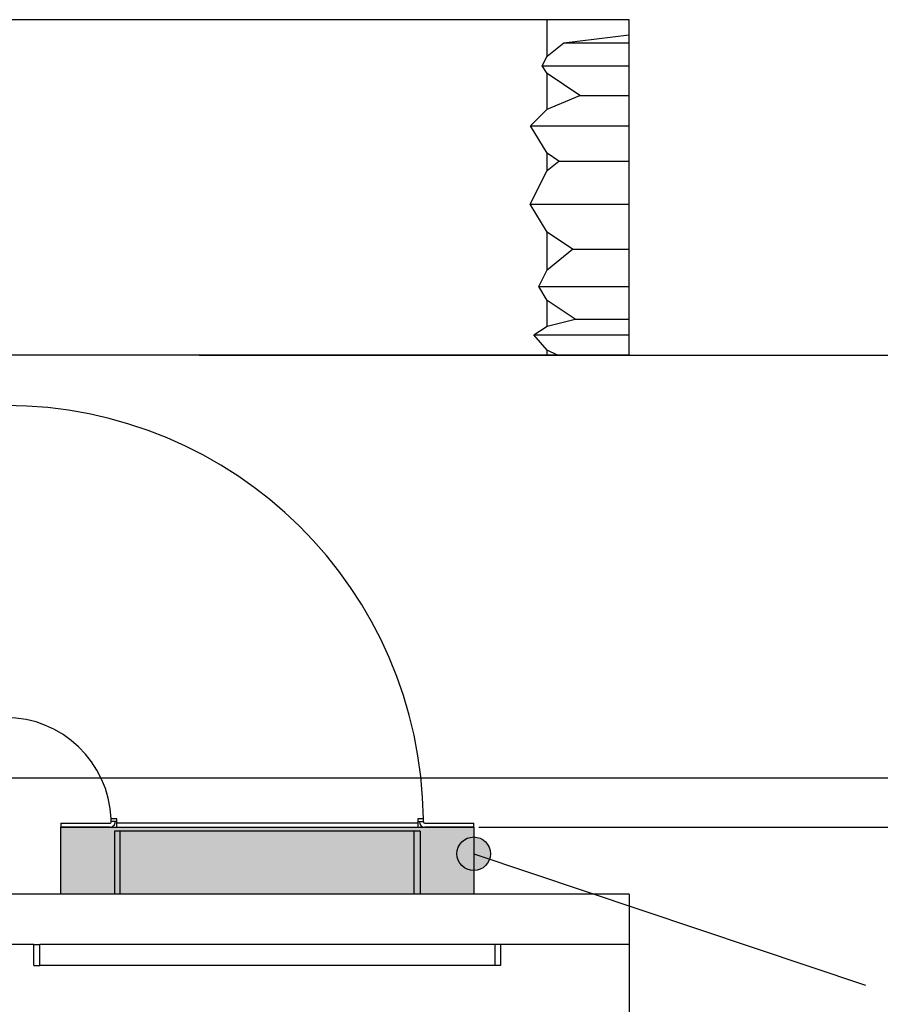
# Model space of a CAD drawing. Header units: inches. Extents: x -7205 to -1528, y -2875 to 5222.
# Tile 87 of 104: x -2274 to -2018, y 155 to 448. Entities that reach past the tile are written whole.
import ezdxf

# ---------------------------------------------------------------- set-up
doc = ezdxf.new("R2010")
doc.units = ezdxf.units.IN
doc.layers.add('1', color=7, linetype='Continuous')
doc.styles.add('CONVERTER_11', font='txt.shx', dxfattribs={"width": 0.9})
doc.dimstyles.new('ME10_DIM_25', dxfattribs={"dimtxt": 20, "dimasz": 40, "dimexe": 2, "dimexo": 1.5, "dimgap": 8, "dimtad": 1, "dimdec": 0, "dimdsep": 46, "dimtxsty": 'CONVERTER_11', "dimsah": 1, "dimcen": 0.09, "dimclrd": 2, "dimclre": 2, "dimclrt": 2, "dimadec": 0, "dimazin": 0, "dimtfac": 1, "dimtdec": 4, "dimtix": 1, "dimtofl": 0, "dimtmove": 0, "dimatfit": 0, "dimfxl": 1, "dimtolj": 1, "dimtzin": 0, "dimarcsym": 0})
doc.dimstyles.new('ME10_DIM_37', dxfattribs={"dimtxt": 20, "dimasz": 40, "dimexe": 2, "dimexo": 1.5, "dimgap": 8, "dimtad": 1, "dimdec": 0, "dimdsep": 46, "dimtxsty": 'CONVERTER_11', "dimsah": 1, "dimcen": 0.09, "dimclrd": 2, "dimclre": 2, "dimclrt": 2, "dimadec": 0, "dimazin": 0, "dimtfac": 1, "dimtdec": 4, "dimtix": 1, "dimtofl": 0, "dimtmove": 0, "dimatfit": 0, "dimfxl": 1, "dimtolj": 1, "dimtzin": 0, "dimarcsym": 0})
doc.dimstyles.new('ME10_DIM_38', dxfattribs={"dimtxt": 20, "dimasz": 40, "dimexe": 2, "dimexo": 1.5, "dimgap": 8, "dimtad": 1, "dimdec": 0, "dimdsep": 46, "dimtxsty": 'CONVERTER_11', "dimsah": 1, "dimcen": 0.09, "dimclrd": 2, "dimclre": 2, "dimclrt": 2, "dimadec": 0, "dimazin": 0, "dimtfac": 1, "dimtdec": 4, "dimtix": 1, "dimtofl": 0, "dimtmove": 0, "dimatfit": 0, "dimfxl": 1, "dimtolj": 1, "dimtzin": 0, "dimarcsym": 0})
doc.dimstyles.get("Standard").update_dxf_attribs({"dimtxt": 0.18, "dimasz": 0.18, "dimexe": 0.18, "dimexo": 0.0625, "dimgap": 0.09, "dimtad": 0, "dimtih": 1, "dimtoh": 1, "dimdec": 4, "dimzin": 0, "dimdsep": 46, "dimtxsty": 'Standard', "dimcen": 0.09, "dimadec": 0, "dimazin": 0, "dimtfac": 1, "dimtdec": 4, "dimtofl": 0, "dimtmove": 0, "dimatfit": 3, "dimfxl": 1, "dimtolj": 1, "dimtzin": 0, "dimarcsym": 0})

# ---------------------------------------------------------------- blocks, each defined once
blk = doc.blocks.new('*D62')
at = {"layer": '1', "color": 2, "lineweight": -2, "transparency": 16777216}
for p, q in [((-2220.85, 348.4), (-1965.02, 348.4)), ((-2286.1, 222.4), (-1965.02, 222.4))]:
    blk.add_line(p, q, dxfattribs=at)
at = {"layer": 'Defpoints', "color": 0, "transparency": 16777216}
for p in [(-2222.35, 348.4), (-2287.6, 222.4), (-1967.02, 222.4)]:
    blk.add_point(p, dxfattribs=at)
at = {"layer": '1', "color": 2, "transparency": 16777216, "insert": (-1967.02, 285.4), "char_height": 20, "attachment_point": 5, "rotation": 90, "style": 'CONVERTER_11'}
blk.add_mtext('\\A1;126', dxfattribs=at)
blk = doc.blocks.new('*D74')
at = {"layer": '1', "color": 2, "lineweight": -2, "transparency": 16777216}
for p, q in [((-2283.6, 344.9), (-2283.6, 46.84)), ((-2092.8, 186.2), (-2092.8, 46.84)), ((-2243.6, 48.84), (-2214.2, 48.84)), ((-2132.8, 48.84), (-2162.2, 48.84))]:
    blk.add_line(p, q, dxfattribs=at)
at = {"layer": '1', "color": 2, "transparency": 16777216}
for points in [[(-2243.6, 55.51), (-2243.6, 42.17), (-2283.6, 48.84)], [(-2132.8, 55.51), (-2132.8, 42.17), (-2092.8, 48.84)]]:
    blk.add_solid(points, dxfattribs=at)
at = {"layer": 'Defpoints', "color": 0, "transparency": 16777216}
for p in [(-2283.6, 346.4), (-2092.8, 187.7), (-2283.6, 48.84)]:
    blk.add_point(p, dxfattribs=at)
at = {"layer": '1', "color": 2, "transparency": 16777216, "insert": (-2188.2, 48.84), "char_height": 20, "attachment_point": 5, "rotation": 0.0001, "style": 'CONVERTER_11'}
blk.add_mtext('\\A1;191', dxfattribs=at)
blk = doc.blocks.new('*D75')
at = {"layer": '1', "color": 2, "lineweight": -2, "transparency": 16777216}
for p, q in [((-2115.75, 348.4), (-1916.72, 348.4)), ((-2137.6, 207.7), (-1916.72, 207.7))]:
    blk.add_line(p, q, dxfattribs=at)
at = {"layer": 'Defpoints', "color": 0, "transparency": 16777216}
for p in [(-2117.25, 348.4), (-2139.1, 207.7), (-1918.72, 207.7)]:
    blk.add_point(p, dxfattribs=at)
at = {"layer": '1', "color": 2, "transparency": 16777216, "insert": (-1918.72, 278.05), "char_height": 20, "attachment_point": 5, "rotation": 90, "style": 'CONVERTER_11'}
blk.add_mtext('\\A1;141', dxfattribs=at)

msp = doc.modelspace()

# ---------------------------------------------------------------- hatches: boundary and pattern name
at = {"layer": '1', "linetype": 'Continuous'}
msp.add_hatch(color=2, dxfattribs=at).paths.add_polyline_path([(-2139.1, 207.7), (-2139.1, 187.7), (-2262.1, 187.7), (-2262.1, 207.7)])
at = {"layer": '1'}
h = msp.add_hatch(color=7, dxfattribs=at)
edge = h.paths.add_edge_path()
edge.add_arc((-2139.1, 199.78), 5, 0, 360)

# ---------------------------------------------------------------- linework, layer by layer
at = {"color": 7, "linetype": 'Continuous'}
for p, q in [((-2222.35, 448.4), (-2294.25, 448.4)), ((-2166.44, 448.4), (-2222.35, 448.4)), ((-2117.25, 448.4), (-2166.44, 448.4)), ((-2092.8, 448.4), (-2117.25, 448.4)), ((-2117.25, 437.48), (-2117.25, 448.4)), ((-2092.8, 443.89), (-2092.8, 448.4)), ((-2112.26, 441.53), (-2092.8, 443.89)), ((-2092.8, 441.53), (-2092.8, 443.89)), ((-2117.25, 437.48), (-2112.26, 441.53)), ((-2112.26, 441.53), (-2092.8, 441.53)), ((-2092.8, 434.67), (-2092.8, 441.53)), ((-2118.67, 434.67), (-2117.25, 437.48)), ((-2117.25, 432.34), (-2118.67, 434.67)), ((-2118.67, 434.67), (-2092.8, 434.67)), ((-2092.8, 425.77), (-2092.8, 434.67)), ((-2107.45, 425.77), (-2117.25, 432.34)), ((-2117.25, 421.76), (-2117.25, 432.34)), ((-2117.25, 421.76), (-2107.45, 425.77)), ((-2107.45, 425.77), (-2092.8, 425.77)), ((-2092.8, 416.77), (-2092.8, 425.77)), ((-2122.24, 416.77), (-2117.25, 421.76)), ((-2117.25, 408.58), (-2122.24, 416.77)), ((-2122.24, 416.77), (-2092.8, 416.77)), ((-2092.8, 406.25), (-2092.8, 416.77)), ((-2117.25, 403.43), (-2117.25, 408.58)), ((-2113.78, 406.25), (-2117.25, 408.58)), ((-2117.25, 403.43), (-2113.78, 406.25)), ((-2113.78, 406.25), (-2092.8, 406.25)), ((-2092.8, 393.4), (-2092.8, 406.25)), ((-2122.31, 393.4), (-2117.25, 403.43)), ((-2117.25, 385.09), (-2122.31, 393.4)), ((-2122.31, 393.4), (-2092.8, 393.4)), ((-2092.8, 380), (-2092.8, 393.4)), ((-2117.25, 373.85), (-2117.25, 385.09)), ((-2109.67, 380), (-2117.25, 385.09)), ((-2117.25, 373.85), (-2109.67, 380)), ((-2109.67, 380), (-2092.8, 380)), ((-2092.8, 368.86), (-2092.8, 380)), ((-2119.76, 368.86), (-2117.25, 373.85)), ((-2117.25, 364.73), (-2119.76, 368.86)), ((-2119.76, 368.86), (-2092.8, 368.86)), ((-2092.8, 359.15), (-2092.8, 368.86)), ((-2108.93, 359.15), (-2117.25, 364.73)), ((-2117.25, 357), (-2117.25, 364.73)), ((-2117.25, 357), (-2108.93, 359.15)), ((-2108.93, 359.15), (-2092.8, 359.15)), ((-2092.8, 354.46), (-2092.8, 359.15)), ((-2121.25, 354.46), (-2117.25, 357)), ((-2117.25, 349.85), (-2121.25, 354.46)), ((-2121.25, 354.46), (-2092.8, 354.46)), ((-2092.8, 348.4), (-2092.8, 354.46)), ((-2117.25, 348.4), (-2117.25, 349.85)), ((-2114.17, 348.4), (-2117.25, 349.85)), ((-2222.35, 348.4), (-2285.6, 348.4)), ((-2166.44, 348.4), (-2222.35, 348.4)), ((-2117.25, 348.4), (-2166.44, 348.4)), ((-2114.17, 348.4), (-2117.25, 348.4)), ((-2092.8, 348.4), (-2114.17, 348.4)), ((-2262.1, 208.9), (-2247.5, 208.9)), ((-2262.1, 208.9), (-2262.1, 207.7)), ((-2245.4, 210.2), (-2247.13, 210.2)), ((-2245.4, 210.2), (-2247.13, 210.2)), ((-2245.9, 209.4), (-2247.1, 209.4)), ((-2245.4, 209.4), (-2245.9, 209.4)), ((-2245.4, 209.4), (-2245.4, 210.2)), ((-2245.4, 209.4), (-2245.4, 210.2)), ((-2245.4, 208.9), (-2245.4, 209.4)), ((-2245.4, 208.9), (-2245.4, 209.4)), ((-2155.8, 208.9), (-2245.4, 208.9)), ((-2245.4, 207.7), (-2245.4, 208.9)), ((-2245.4, 207.7), (-2245.4, 208.9)), ((-2154.11, 210.2), (-2155.8, 210.2)), ((-2155.8, 210.2), (-2155.8, 209.3)), ((-2154.11, 210.2), (-2155.8, 210.2)), ((-2155.8, 210.2), (-2155.8, 209.3)), ((-2155.8, 209.3), (-2155.8, 208.9)), ((-2155.8, 209.3), (-2155.8, 208.9)), ((-2155.3, 209.29), (-2155.8, 209.3)), ((-2155.8, 208.9), (-2155.8, 207.7)), ((-2155.8, 208.9), (-2155.8, 207.7)), ((-2154.1, 209.3), (-2155.3, 209.29)), ((-2153.7, 208.9), (-2139.1, 208.9)), ((-2139.1, 207.7), (-2139.1, 208.9)), ((-2247.5, 207.7), (-2262.1, 207.7)), ((-2244.4, 206.5), (-2246.1, 206.5)), ((-2246.1, 206.5), (-2246.1, 187.7)), ((-2245.4, 207.7), (-2155.8, 207.7)), ((-2245.4, 207.7), (-2155.8, 207.7)), ((-2156.8, 206.5), (-2244.4, 206.5)), ((-2155.1, 206.5), (-2156.8, 206.5)), ((-2155.1, 206.5), (-2155.1, 187.7)), ((-2139.1, 207.7), (-2153.7, 207.7)), ((-2092.8, 187.7), (-2692.8, 187.7)), ((-2092.8, 187.7), (-2092.8, 172.7)), ((-2270.1, 172.7), (-2692.8, 172.7)), ((-2270.1, 166.5), (-2270.1, 172.7)), ((-2270.1, 172.7), (-2268.4, 172.7)), ((-2270.1, 172.7), (-2268.4, 172.7)), ((-2132.8, 172.7), (-2268.4, 172.7)), ((-2132.8, 172.7), (-2268.4, 172.7)), ((-2131.1, 172.7), (-2132.8, 172.7)), ((-2131.1, 172.7), (-2132.8, 172.7)), ((-2131.1, 172.7), (-2131.1, 166.5)), ((-2092.8, 172.7), (-2131.1, 172.7)), ((-2270.1, 166.5), (-2268.4, 166.5)), ((-2132.8, 166.5), (-2268.4, 166.5)), ((-2131.1, 166.5), (-2132.8, 166.5))]:
    msp.add_line(p, q, dxfattribs=at)
at = {"color": 126, "linetype": 'Continuous', "true_color": 0x008060}
for p, q in [((-2244.4, 187.7), (-2244.4, 206.5)), ((-2156.8, 187.7), (-2156.8, 206.5)), ((-2268.4, 166.5), (-2268.4, 172.7)), ((-2132.8, 172.7), (-2132.8, 166.5))]:
    msp.add_line(p, q, dxfattribs=at)
at = {"color": 7, "linetype": 'Continuous'}
for centre, radius, start, end in [((-2278.6, 208.9), 124.5, 0.5983, 90), ((-2278.6, 208.9), 124.5, 0.5983, 90), ((-2278.6, 208.9), 124.5, 0.5983, 90), ((-2278.6, 208.9), 31.5, 2.3653, 90), ((-2278.6, 208.9), 31.5, 2.3653, 90), ((-2278.6, 208.9), 31.5, 2.3653, 90), ((-2247.5, 209.3), 1.6, 270, 0.7369), ((-2247.5, 209.3), 0.4, 270, 0.7369), ((-2278.6, 208.9), 31.5, 0.9095, 2.3653), ((-2278.6, 208.9), 31.5, 0.7369, 0.9095), ((-2278.6, 208.9), 32.7, 0.7369, 0.8761), ((-2153.7, 209.3), 1.6, 180.1835, 270), ((-2278.6, 208.9), 124.5, 0.1841, 0.5983), ((-2153.7, 209.3), 0.4, 180.0001, 270.0001)]:
    msp.add_arc(centre, radius, start, end, dxfattribs=at)
at = {"color": 126, "linetype": 'Continuous', "true_color": 0x008060}
msp.add_arc((-2278.6, 208.9), 33.2, 0.8629, 2.2441, dxfattribs=at)
at = {"layer": '1', "color": 7, "linetype": 'Continuous'}
for p, q in [((-2262.1, 187.7), (-2262.1, 207.7)), ((-2262.1, 207.7), (-2139.1, 207.7)), ((-2139.1, 207.7), (-2139.1, 187.7)), ((-2139.1, 187.7), (-2262.1, 187.7))]:
    msp.add_line(p, q, dxfattribs=at)
at = {"layer": '1', "color": 7}
msp.add_circle((-2139.1, 199.78), 5, dxfattribs=at)

# ---------------------------------------------------------------- dimensions: what is measured, and where the dimension line sits
at = {"layer": '1'}
for base, p1, p2, dimstyle, picture, middle in [((-1967.02, 222.4), (-2222.35, 348.4), (-2287.6, 222.4), 'ME10_DIM_25', '*D62', (-1967.02, 285.4)), ((-1918.72, 207.7), (-2117.25, 348.4), (-2139.1, 207.7), 'ME10_DIM_38', '*D75', (-1918.72, 278.05))]:
    dim = msp.add_linear_dim(base=base, p1=p1, p2=p2, angle=90, dimstyle=dimstyle, dxfattribs=at)
    dim.commit()
    dim.dimension.update_dxf_attribs({"geometry": picture, "text_midpoint": middle, "text_rotation": 90})
dim = msp.add_linear_dim(base=(-2283.6, 48.84), p1=(-2092.8, 187.7), p2=(-2283.6, 346.4), dimstyle='ME10_DIM_37', dxfattribs=at)
dim.commit()
dim.dimension.update_dxf_attribs({"geometry": '*D74', "text_midpoint": (-2188.2, 48.84), "text_rotation": 0.0001})

# ---------------------------------------------------------------- leaders
at = {"layer": '1', "color": 7, "linetype": 'Continuous', "has_arrowhead": 0}
msp.add_leader([(-2139.1, 199.78), (-2022.38, 160.63)], dimstyle='Standard', dxfattribs=at)

doc.saveas('drawing.dxf')
